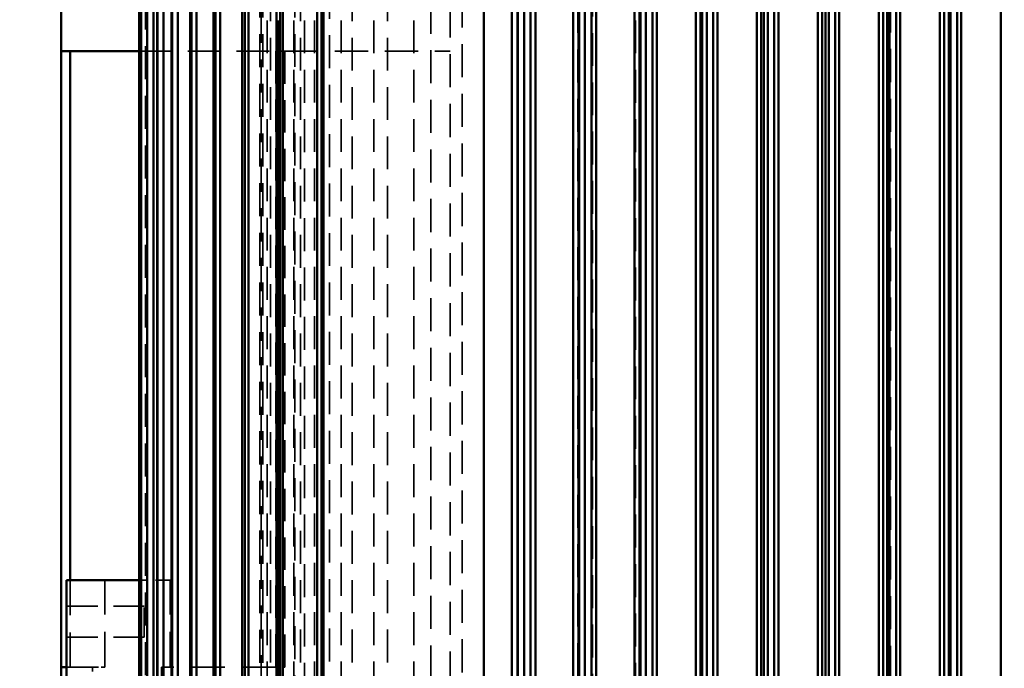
# Model space of a CAD drawing. Header units: millimetres. Extents: x -34725 to 178350, y -13707 to 126150.
# Tile 144 of 256: x 44800 to 45179, y 8735 to 8985. Entities that reach past the tile are written whole.
import ezdxf

# ---------------------------------------------------------------- set-up
doc = ezdxf.new("R2010")
doc.units = ezdxf.units.MM
doc.linetypes.add('DASHED', pattern=[0.75, 0.5, -0.25])
doc.layers.get('Defpoints').update_dxf_attribs({"linetype": 'CONTINUOUS'})
for name, color, linetype, lineweight in [('AM_0', 7, 'CONTINUOUS', 50), ('AM_5', 3, 'CONTINUOUS', 25), ('P-AM_0', 7, 'CONTINUOUS', 50), ('Sichtbar (ISO)', 7, 'CONTINUOUS', 50), ('Verdeckt (ISO)', 7, 'DASHED', 35)]:
    doc.layers.add(name, color=color, linetype=linetype, lineweight=lineweight)
doc.styles.get("Standard").update_dxf_attribs({"font": 'isocp.shx'})
doc.dimstyles.new('AM_ISO', dxfattribs={"dimtxt": 3.5, "dimasz": 2.5, "dimexe": 2, "dimexo": 1, "dimgap": 0.6, "dimtad": 1, "dimdsep": 46, "dimtxsty": 'Standard', "dimcen": 0, "dimclrd": 256, "dimclre": 256, "dimclrt": 2, "dimadec": 0, "dimazin": 2, "dimtp": 0.1, "dimtm": 0.1, "dimtfac": 0.71, "dimtmove": 0, "dimatfit": 3, "dimfxl": 1, "dimtfill": 1, "dimtfillclr": 256, "dimlwd": -1, "dimlwe": -1, "dimarcsym": 0})

# ---------------------------------------------------------------- blocks, each defined once
blk = doc.blocks.new('*D66')
at = {"layer": 'AM_5', "transparency": 16777216}
for p, q in [((42676.9, 5358.19), (42676.9, 9633.73)), ((49596.9, 4508.19), (49596.9, 9633.73)), ((43051.9, 9333.73), (49221.9, 9333.73))]:
    blk.add_line(p, q, dxfattribs=at)
for points in [[(43051.9, 9396.23), (43051.9, 9271.23), (42676.9, 9333.73)], [(49221.9, 9396.23), (49221.9, 9271.23), (49596.9, 9333.73)]]:
    blk.add_solid(points, dxfattribs=at)
at = {"layer": 'Defpoints', "color": 0, "transparency": 16777216}
for p in [(49596.9, 9333.73), (42676.9, 5208.19), (49596.9, 4358.19)]:
    blk.add_point(p, dxfattribs=at)
at = {"layer": 'AM_5', "color": 2, "transparency": 16777216, "insert": (47122.13, 9817.38), "char_height": 525, "attachment_point": 5, "bg_fill": 3, "box_fill_scale": 1.1, "bg_fill_color": 256, "bg_fill_true_color": 13158600, "bg_fill_transparency": 0}
blk.add_mtext('6920', dxfattribs=at)
blk = doc.blocks.new('A$C5cacc3fa')
at = {"layer": 'Sichtbar (ISO)'}
for p, q in [((-955.33, -1980.79), (-1041.33, -1980.79)), ((-1006.83, -1978.79), (-988.83, -1978.79)), ((-988.83, -1980.79), (-988.83, -1978.79)), ((-988.83, -1978.79), (-751.33, -1978.79)), ((-955.33, -2008.79), (-955.33, -1980.79)), ((-751.33, -1982.23), (-955.33, -1982.23)), ((-751.33, -1978.79), (-733.33, -1978.79)), ((-751.33, -1978.79), (-751.33, -2008.79)), ((-1315.83, -2008.79), (-540.83, -2008.79)), ((-1315.83, -2009.56), (-540.83, -2009.56)), ((-540.83, -2009.58), (-1315.83, -2009.58)), ((-1315.83, -2011.87), (-540.83, -2011.87)), ((-540.83, -2011.96), (-1315.83, -2011.96)), ((-1359.5, -2014.37), (-497.16, -2014.37)), ((-1315.83, -2015.76), (-540.83, -2015.76)), ((-540.83, -2015.95), (-1315.83, -2015.95)), ((-1356.75, -2018.26), (-499.91, -2018.26)), ((-1353.71, -2023.78), (-502.95, -2023.78)), ((-1315.83, -2021.28), (-540.83, -2021.28)), ((-540.83, -2021.62), (-1315.83, -2021.62)), ((-1348.01, -2031), (-506.32, -2031)), ((-1315.83, -2028.5), (-540.83, -2028.5)), ((-540.83, -2029.04), (-1315.83, -2029.04)), ((-1315.83, -2037.55), (-540.83, -2037.55)), ((-540.83, -2038.33), (-1315.83, -2038.33)), ((-1342.35, -2040.05), (-510.12, -2040.05)), ((-1315.83, -2048.57), (-540.83, -2048.57)), ((-540.83, -2049.63), (-1315.83, -2049.63)), ((-1342.23, -2051.07), (-514.43, -2051.07)), ((-1315.83, -2061.78), (-540.83, -2061.78)), ((-1337.23, -2064.28), (-519.43, -2064.28)), ((-540.83, -2063.16), (-1315.83, -2063.16)), ((-1331.25, -2079.97), (-525.41, -2079.97)), ((-1315.83, -2077.47), (-540.83, -2077.47)), ((-540.83, -2079.21), (-1315.83, -2079.21)), ((-1318.33, -2141.74), (-538.33, -2141.74)), ((-538.33, -2152.61), (-1318.33, -2152.61)), ((-1331.25, -2154.79), (-525.41, -2154.79)), ((-1315.83, -2154.91), (-540.83, -2154.91)), ((-1318.33, -2159.79), (-538.33, -2159.79)), ((-1315.83, -2157.29), (-540.83, -2157.29)), ((-1318.33, -2161.67), (-538.33, -2161.67)), ((-1337.23, -2178.29), (-519.43, -2178.29)), ((-538.33, -2176.28), (-1318.33, -2176.28)), ((-1315.83, -2178.55), (-540.83, -2178.55)), ((-1375.85, -2183.29), (-480.81, -2183.29)), ((-1315.83, -2180.79), (-540.83, -2180.79)), ((-1443.33, -2185.07), (-416.33, -2185.07)), ((-416.33, -2199.9), (-1443.33, -2199.9)), ((-1342.23, -2201.79), (-514.43, -2201.79)), ((-1315.83, -2202.25), (-540.83, -2202.25)), ((-1315.83, -2204.29), (-540.83, -2204.29)), ((-1443.33, -2208.49), (-416.33, -2208.49)), ((-1375.02, -2206.79), (-481.64, -2206.79)), ((-416.33, -2223.5), (-1443.33, -2223.5)), ((-1346.54, -2225.29), (-510.12, -2225.29)), ((-1315.83, -2225.98), (-540.83, -2225.98)), ((-1315.83, -2227.79), (-540.83, -2227.79)), ((-1443.33, -2231.93), (-416.33, -2231.93)), ((-1374.01, -2230.29), (-482.65, -2230.29)), ((-416.33, -2247.07), (-1443.33, -2247.07)), ((-1350.33, -2248.79), (-506.32, -2248.79)), ((-1315.83, -2249.74), (-540.83, -2249.74)), ((-1315.83, -2251.29), (-540.83, -2251.29)), ((-1443.33, -2255.39), (-416.33, -2255.39)), ((-1372.82, -2253.79), (-483.84, -2253.79)), ((-416.33, -2270.63), (-1443.33, -2270.63)), ((-1353.71, -2272.29), (-502.95, -2272.29)), ((-1315.83, -2273.52), (-540.83, -2273.52)), ((-1371.45, -2277.29), (-485.21, -2277.29)), ((-1315.83, -2274.79), (-540.83, -2274.79)), ((-1443.33, -2278.86), (-416.33, -2278.86)), ((-416.33, -2294.17), (-1443.33, -2294.17)), ((-1356.75, -2295.79), (-499.91, -2295.79)), ((-1315.83, -2297.32), (-540.83, -2297.32)), ((-1369.92, -2300.79), (-486.74, -2300.79)), ((-1315.83, -2298.29), (-540.83, -2298.29)), ((-1443.33, -2302.34), (-416.33, -2302.34)), ((-416.33, -2317.7), (-1443.33, -2317.7)), ((-1359.5, -2319.29), (-497.16, -2319.29)), ((-1315.83, -2321.14), (-540.83, -2321.14)), ((-1315.83, -2321.79), (-540.83, -2321.79)), ((-1443.33, -2325.83), (-416.33, -2325.83)), ((-1368.22, -2324.29), (-488.44, -2324.29)), ((-448.33, -2341.23), (-1408.33, -2341.23))]:
    blk.add_line(p, q, dxfattribs=at)
at = {"layer": 'Verdeckt (ISO)', "ltscale": 24.044741}
blk.add_line((-988.83, -1990.9), (-988.83, -1980.79), dxfattribs=at)
at = {"layer": 'Verdeckt (ISO)', "ltscale": 27.011772}
for p, q in [((-955.33, -1982.23), (-988.83, -1982.23)), ((-988.83, -1995.55), (-955.33, -1995.55)), ((-988.83, -2020.79), (-955.33, -2020.79))]:
    blk.add_line(p, q, dxfattribs=at)
at = {"layer": 'Verdeckt (ISO)', "ltscale": 24.189648}
for p, q in [((-977.33, -1980.79), (-977.33, -2010.79)), ((-965.33, -1980.79), (-965.33, -2010.79))]:
    blk.add_line(p, q, dxfattribs=at)
at = {"layer": 'Verdeckt (ISO)', "ltscale": 21.770681}
for p, q in [((-1006.83, -1990.9), (-988.83, -1990.9)), ((-988.83, -2017.49), (-1006.83, -2017.49))]:
    blk.add_line(p, q, dxfattribs=at)
at = {"layer": 'Verdeckt (ISO)', "ltscale": 4.42466}
blk.add_line((-988.83, -1990.9), (-988.83, -1995.55), dxfattribs=at)
at = {"layer": 'Verdeckt (ISO)', "ltscale": 11.42808}
blk.add_line((-955.33, -2020.79), (-955.33, -2008.79), dxfattribs=at)
at = {"layer": 'Verdeckt (ISO)', "ltscale": 25.071371}
blk.add_line((-751.33, -2008.79), (-751.33, -2061.52), dxfattribs=at)
at = {"layer": 'Verdeckt (ISO)', "ltscale": 25.523846}
blk.add_line((-1355.67, -2011.29), (-500.99, -2011.29), dxfattribs=at)
at = {"layer": 'Verdeckt (ISO)', "ltscale": 25.279751}
blk.add_line((-1325.45, -2012.06), (-531.21, -2012.06), dxfattribs=at)
at = {"layer": 'Verdeckt (ISO)', "ltscale": 22.798204}
blk.add_line((-977.33, -2010.79), (-965.33, -2010.79), dxfattribs=at)
at = {"layer": 'Verdeckt (ISO)', "ltscale": 26.165541}
blk.add_line((-988.83, -2061.52), (-988.83, -2017.49), dxfattribs=at)
at = {"layer": 'Verdeckt (ISO)', "ltscale": 25.349762}
for p, q in [((-416.33, -2058.25), (-1443.33, -2058.25)), ((-1443.33, -2059.48), (-416.33, -2059.48)), ((-416.33, -2062.41), (-1443.33, -2062.41)), ((-1443.33, -2064.3), (-416.33, -2064.3)), ((-416.33, -2068.46), (-1443.33, -2068.46)), ((-1443.33, -2071.05), (-416.33, -2071.05)), ((-416.33, -2076.52), (-1443.33, -2076.52)), ((-1443.33, -2079.88), (-416.33, -2079.88)), ((-416.33, -2086.74), (-1443.33, -2086.74)), ((-1443.33, -2090.99), (-416.33, -2090.99)), ((-416.33, -2099.37), (-1443.33, -2099.37)), ((-1443.33, -2104.67), (-416.33, -2104.67)), ((-416.33, -2114.77), (-1443.33, -2114.77))]:
    blk.add_line(p, q, dxfattribs=at)
at = {"layer": 'Verdeckt (ISO)', "ltscale": 25.518749}
for p, q in [((-1408.33, -2055.32), (-448.33, -2055.32)), ((-448.33, -2055.89), (-1408.33, -2055.89)), ((-1408.33, -2056.5), (-448.33, -2056.5))]:
    blk.add_line(p, q, dxfattribs=at)
at = {"layer": 'Verdeckt (ISO)', "ltscale": 3.809293}
for p, q in [((-988.83, -2061.52), (-988.83, -2064.96)), ((-751.33, -2064.96), (-751.33, -2061.52))]:
    blk.add_line(p, q, dxfattribs=at)
at = {"layer": 'Verdeckt (ISO)', "ltscale": 24.978439}
for p, q in [((-751.33, -2061.52), (-988.83, -2061.52)), ((-751.33, -2061.91), (-988.83, -2061.91)), ((-988.83, -2062.43), (-751.33, -2062.43)), ((-988.83, -2064.96), (-751.33, -2064.96))]:
    blk.add_line(p, q, dxfattribs=at)
at = {"layer": 'Verdeckt (ISO)', "ltscale": 25.733358}
blk.add_line((-751.33, -2064.96), (-751.33, -2128.79), dxfattribs=at)
at = {"layer": 'Verdeckt (ISO)', "ltscale": 25.3717}
blk.add_line((-440.33, -2068.83), (-1436.75, -2068.83), dxfattribs=at)
at = {"layer": 'Verdeckt (ISO)', "ltscale": 25.411861}
for p, q in [((-1438.33, -2072.6), (-440.33, -2072.6)), ((-440.33, -2082.21), (-1438.33, -2082.21)), ((-1438.33, -2200.29), (-440.33, -2200.29))]:
    blk.add_line(p, q, dxfattribs=at)
at = {"layer": 'Verdeckt (ISO)', "ltscale": 25.497196}
for p, q in [((-1318.33, -2121.36), (-538.33, -2121.36)), ((-538.33, -2133.45), (-1318.33, -2133.45))]:
    blk.add_line(p, q, dxfattribs=at)
at = {"layer": 'Verdeckt (ISO)', "ltscale": 25.592646}
blk.add_line((-733.33, -2128.79), (-1262.33, -2128.79), dxfattribs=at)
at = {"layer": 'Verdeckt (ISO)', "ltscale": 25.434799}
blk.add_line((-1412.01, -2178.01), (-444.65, -2178.01), dxfattribs=at)
at = {"layer": 'Verdeckt (ISO)', "ltscale": 25.340425}
blk.add_line((-440.33, -2183.73), (-1435.52, -2183.73), dxfattribs=at)
at = {"layer": 'Verdeckt (ISO)', "ltscale": 25.567627}
blk.add_line((-1319.41, -2298.67), (-537.25, -2298.67), dxfattribs=at)
at = {"layer": 'Verdeckt (ISO)', "ltscale": 25.333752}
blk.add_line((-540.83, -2298.14), (-1315.83, -2298.14), dxfattribs=at)
at = {"layer": 'Verdeckt (ISO)', "ltscale": 25.537899}
blk.add_line((-479.64, -2319.24), (-1377.02, -2319.24), dxfattribs=at)
at = {"layer": 'Verdeckt (ISO)', "ltscale": 25.356094}
blk.add_line((-1384.31, -2324.34), (-472.35, -2324.34), dxfattribs=at)
blk = doc.blocks.new('PP_DRIVE DETAIL TOP VIEW_klein_1')
at = {"layer": 'AM_0', "xscale": -1}
blk.add_blockref('A$C5cacc3fa', (-3251.33, -1161.21), dxfattribs=at)

msp = doc.modelspace()

# ---------------------------------------------------------------- dimensions: what is measured, and where the dimension line sits
at = {"layer": 'AM_5'}
dim = msp.add_linear_dim(base=(49596.896, 9333.725), p1=(42676.896, 5208.188), p2=(49596.896, 4358.188), dimstyle='AM_ISO', override={"dimscale": 150, "dimtmove": 2}, dxfattribs=at)
dim.commit()
dim.dimension.update_dxf_attribs({"geometry": '*D66', "text_midpoint": (47122.13, 9817.383), "dimtype": 160})

# ---------------------------------------------------------------- next in the draw order: block references
at = {"layer": 'P-AM_0', "xscale": -1, "rotation": 90}
msp.add_blockref('PP_DRIVE DETAIL TOP VIEW_klein_1', (41675.64, 6473.188), dxfattribs=at)

doc.saveas('drawing.dxf')
